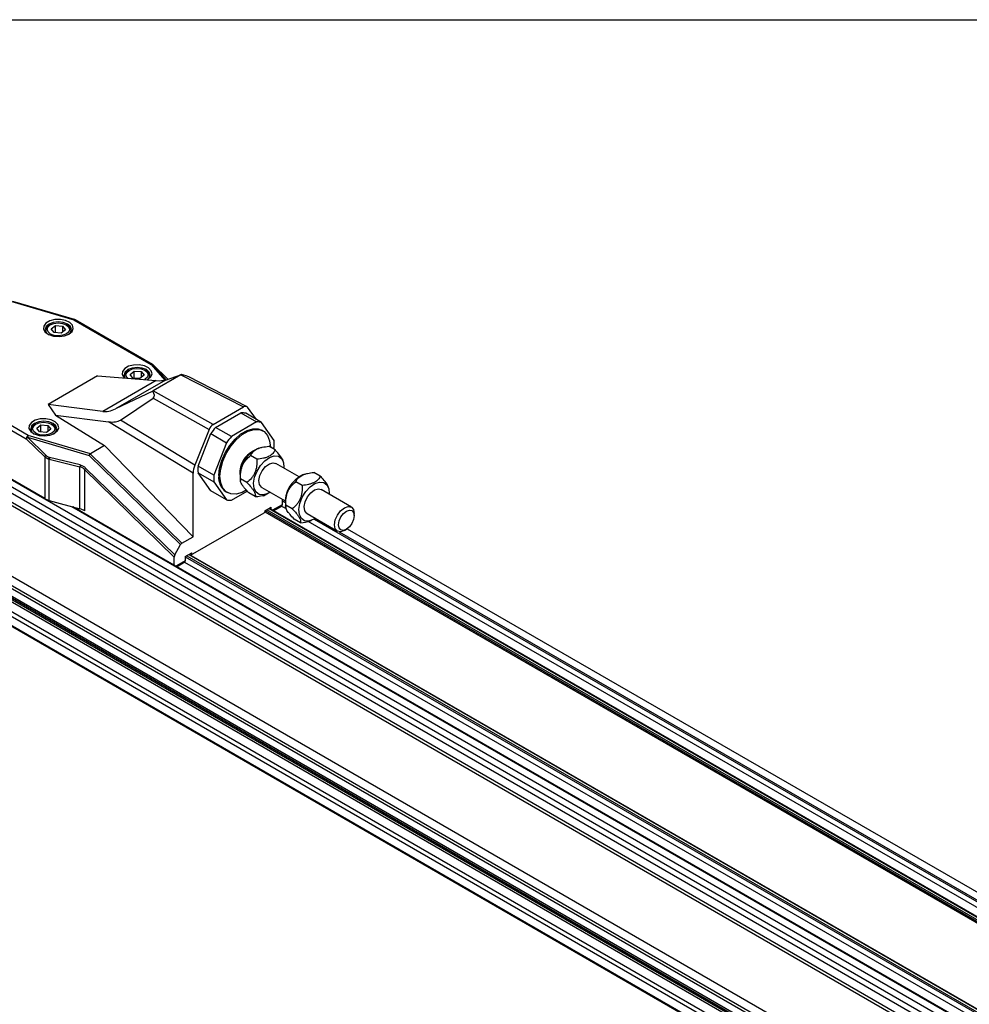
# Model space of a CAD drawing. Header units: millimetres. Extents: x 16 to 683, y 16 to 524.
# Tile 7 of 11: x 415 to 510, y 426 to 524. Entities that reach past the tile are written whole.
import ezdxf

# ---------------------------------------------------------------- set-up
doc = ezdxf.new("R2010")
doc.units = ezdxf.units.MM
doc.header["$LTSCALE"] = 2.5
doc.layers.add('TEXT', color=140, linetype='Continuous', lineweight=25)

msp = doc.modelspace()

# ---------------------------------------------------------------- linework, layer by layer
for p, q in [((414.187, 495.746), (420.381, 493.928)), ((420.459, 493.968), (414.3, 495.776)), ((418.054, 493.434), (417.936, 493.366)), ((418.138, 493.025), (418.554, 493.353)), ((418.554, 493.353), (419.256, 493.31)), ((418.554, 492.644), (418.554, 493.353)), ((419.256, 493.31), (419.541, 492.937)), ((419.256, 493.31), (419.256, 492.712)), ((419.743, 493.366), (419.626, 493.434)), ((420.381, 493.928), (428.1, 489.472)), ((428.239, 489.486), (420.52, 493.942)), ((389.073, 492.478), (652.274, 340.536)), ((417.562, 492.845), (417.562, 492.809)), ((418.424, 492.652), (418.138, 493.025)), ((419.125, 492.608), (418.424, 492.652)), ((419.541, 492.937), (419.125, 492.608)), ((420.118, 492.809), (420.118, 492.845)), ((388.846, 491.894), (652.047, 339.951)), ((388.846, 491.281), (652.047, 339.339)), ((388.984, 491.202), (652.106, 339.305)), ((388.984, 490.295), (652.106, 338.397)), ((388.846, 490.056), (652.047, 338.114)), ((428.1, 489.472), (429.475, 487.912)), ((429.603, 487.954), (428.284, 489.451)), ((429.764, 488.008), (428.284, 489.451)), ((429.766, 488.009), (428.294, 489.444)), ((422.749, 488.334), (417.814, 485.485)), ((422.749, 488.334), (428.608, 487.876)), ((425.419, 488.309), (425.419, 488.273)), ((425.911, 488.899), (425.793, 488.831)), ((425.995, 488.489), (426.411, 488.818)), ((426.28, 488.116), (425.995, 488.489)), ((426.411, 488.818), (427.113, 488.774)), ((426.411, 488.108), (426.411, 488.818)), ((427.398, 488.402), (426.982, 488.073)), ((427.113, 488.774), (427.398, 488.402)), ((427.113, 488.774), (427.113, 488.176)), ((427.6, 488.831), (427.482, 488.899)), ((427.974, 488.273), (427.974, 488.309)), ((431.076, 488.448), (428.294, 486.841)), ((429.525, 487.927), (431.111, 488.468)), ((431.076, 488.448), (437.302, 485.239)), ((437.626, 485.277), (431.861, 488.248)), ((428.608, 487.876), (423.277, 484.798)), ((429.525, 487.927), (424.546, 485.052)), ((426.982, 488.073), (426.28, 488.116)), ((407.928, 486.512), (415.647, 482.056)), ((415.844, 482.396), (408.124, 486.853)), ((428.256, 486.82), (424.546, 485.052)), ((434.278, 483.494), (428.294, 486.841)), ((417.814, 485.485), (418.559, 484.428)), ((423.277, 484.798), (417.814, 485.485)), ((425.043, 483.938), (428.298, 486.116)), ((428.298, 486.116), (433.874, 482.997)), ((418.559, 484.428), (423.457, 481.396)), ((418.559, 484.428), (423.851, 483.763)), ((434.278, 483.494), (437.302, 485.239)), ((434.53, 483.194), (437.05, 484.649)), ((437.05, 484.649), (438.621, 483.742)), ((439.113, 483.698), (437.541, 484.605)), ((438.615, 483.986), (437.706, 485.209)), ((416.6, 483.524), (416.483, 483.456)), ((416.685, 483.114), (417.101, 483.443)), ((417.101, 483.443), (417.803, 483.4)), ((417.101, 482.734), (417.101, 483.443)), ((417.803, 483.4), (418.088, 483.027)), ((417.803, 483.4), (417.803, 482.801)), ((418.29, 483.456), (418.172, 483.524)), ((432.283, 478.641), (423.851, 483.763)), ((432.451, 479.438), (425.043, 483.938)), ((438.621, 483.742), (436.101, 482.287)), ((440.373, 481.905), (439.113, 483.698)), ((388.846, 482.98), (652.047, 331.037)), ((388.984, 482.9), (652.106, 331.003)), ((417.478, 476.1), (406.099, 482.669)), ((422.039, 480.577), (415.844, 482.396)), ((416.108, 482.935), (416.108, 482.899)), ((416.97, 482.742), (416.685, 483.114)), ((417.672, 482.698), (416.97, 482.742)), ((418.088, 483.027), (417.672, 482.698)), ((418.664, 482.899), (418.664, 482.935)), ((433.874, 482.997), (432.451, 479.438)), ((432.778, 479.335), (434.039, 482.583)), ((434.039, 482.583), (435.61, 481.676)), ((436.101, 482.287), (434.53, 483.194)), ((439.257, 482.85), (439.139, 482.918)), ((388.846, 481.755), (652.047, 329.812)), ((388.984, 481.993), (652.106, 330.096)), ((415.647, 482.056), (417.478, 480.272)), ((417.58, 480.43), (415.75, 482.215)), ((415.75, 482.215), (421.901, 480.409)), ((423.457, 481.396), (422.039, 480.577)), ((432.283, 472.294), (423.457, 481.396)), ((435.61, 481.676), (434.35, 478.428)), ((421.901, 480.409), (431.035, 471.503)), ((422.029, 480.57), (431.174, 471.653)), ((438.645, 480.021), (438.013, 480.385)), ((438.827, 481.115), (438.724, 481.077)), ((440.456, 480.952), (439.825, 481.317)), ((440.294, 481.046), (440.373, 481.25)), ((417.478, 480.272), (417.478, 476.1)), ((417.966, 480.211), (417.933, 480.221)), ((417.941, 480.021), (420.999, 479.265)), ((417.941, 475.912), (417.941, 480.021)), ((421.025, 479.455), (417.966, 480.211)), ((442.859, 478.269), (440.531, 479.613)), ((441.326, 479.575), (441.29, 479.79)), ((420.999, 475.072), (420.999, 479.265)), ((430.405, 470.27), (421.463, 478.99)), ((421.463, 478.99), (421.463, 474.884)), ((430.462, 470.473), (421.565, 479.149)), ((432.283, 472.294), (432.283, 478.641)), ((434.35, 478.428), (432.778, 479.335)), ((432.778, 478.68), (434.35, 477.773)), ((434.039, 476.887), (432.778, 478.68)), ((443.345, 478.507), (443.242, 478.469)), ((444.974, 478.344), (444.342, 478.709)), ((434.35, 477.773), (435.61, 475.98)), ((436.971, 478.04), (437.006, 477.832)), ((437.653, 477.694), (437.021, 478.058)), ((443.162, 477.413), (442.531, 477.777)), ((435.61, 475.98), (434.039, 476.887)), ((435.584, 476.76), (435.702, 476.692)), ((436.101, 475.936), (437.682, 476.848)), ((438.473, 476.298), (437.841, 476.662)), ((439.142, 477.208), (441.471, 475.863)), ((439.968, 476.73), (439.297, 476.343)), ((439.297, 476.459), (439.297, 476.343)), ((439.471, 476.5), (439.573, 476.538)), ((448.073, 475.259), (445.048, 477.005)), ((445.844, 476.967), (445.808, 477.182)), ((417.941, 475.912), (420.999, 475.072)), ((441.176, 475.486), (440.219, 474.934)), ((441.176, 476.033), (441.176, 475.486)), ((441.176, 475.885), (441.466, 475.718)), ((441.489, 475.432), (441.524, 475.224)), ((442.17, 475.086), (441.539, 475.45)), ((420.174, 475.299), (652.945, 340.923)), ((653.001, 340.929), (420.298, 475.265)), ((439.346, 474.647), (432.236, 470.542)), ((439.424, 474.883), (440.077, 475.259)), ((439.424, 474.883), (439.424, 474.783)), ((439.424, 474.793), (655.948, 349.796)), ((439.424, 474.787), (655.943, 349.793)), ((439.464, 474.906), (656.066, 349.864)), ((439.621, 474.997), (656.223, 349.955)), ((439.833, 475.119), (656.435, 350.077)), ((656.468, 350.096), (439.866, 475.138)), ((440.077, 475.016), (440.077, 475.259)), ((440.3, 474.887), (441.119, 475.359)), ((441.112, 475.355), (441.565, 475.094)), ((443.659, 474.6), (446.684, 472.853)), ((448.361, 474.396), (448.361, 474.623)), ((442.99, 473.69), (442.359, 474.054)), ((443.743, 473.837), (657.28, 350.565)), ((443.988, 473.892), (444.091, 473.93)), ((444.35, 474.053), (657.771, 350.848)), ((402.926, 472.878), (633.695, 339.658)), ((402.948, 472.678), (633.357, 339.665)), ((446.841, 472.797), (657.928, 350.939)), ((447.379, 472.922), (447.575, 473.036)), ((447.667, 473.095), (664.783, 347.757)), ((430.462, 470.473), (431.035, 471.503)), ((431.174, 471.653), (432.283, 472.294)), ((431.505, 470.311), (432.157, 470.688)), ((431.864, 470.519), (648.574, 345.415)), ((648.59, 345.443), (431.897, 470.537)), ((432.038, 470.619), (432.18, 470.537)), ((432.157, 470.588), (432.07, 470.638)), ((432.157, 470.588), (432.157, 470.688)), ((405.66, 469.713), (631.806, 339.161)), ((407.419, 469.717), (632.814, 339.599)), ((407.509, 469.892), (633.126, 339.646)), ((430.405, 469.43), (430.405, 470.27)), ((431.505, 469.903), (430.546, 469.349)), ((430.627, 469.302), (431.447, 469.776)), ((431.439, 469.771), (648.144, 344.67)), ((431.505, 470.311), (431.505, 469.903)), ((431.505, 470.3), (648.389, 345.095)), ((431.652, 470.396), (648.468, 345.231)), ((404.4, 468.985), (631.067, 338.133)), ((404.481, 469.032), (631.148, 338.18)), ((405.267, 469.486), (631.502, 338.883))]:
    msp.add_line(p, q)
at = {"flags": 128}
for points in [[(419.896, 492.507), (420.206, 492.769), (420.331, 493.077), (420.256, 493.391), (419.989, 493.668), (419.566, 493.87), (419.046, 493.971), (418.498, 493.956), (417.996, 493.828), (417.608, 493.604), (417.386, 493.314), (417.361, 492.998), (417.535, 492.698), (417.886, 492.454), (418.365, 492.3), (418.909, 492.256), (419.443, 492.328), (419.896, 492.507)], [(419.825, 492.469), (420.046, 492.675), (420.145, 492.964), (420.046, 493.252), (419.763, 493.497), (419.339, 493.66), (418.84, 493.717), (418.34, 493.66), (417.917, 493.497), (417.634, 493.252), (417.534, 492.964), (417.634, 492.675), (417.855, 492.469)], [(418.39, 493.568), (418.814, 493.622), (419.241, 493.579), (419.607, 493.445), (419.856, 493.24), (419.951, 492.996), (419.876, 492.749), (419.644, 492.538), (419.289, 492.394), (418.866, 492.34), (418.439, 492.383), (418.073, 492.517), (417.824, 492.722), (417.729, 492.966), (417.803, 493.212), (418.036, 493.424), (418.39, 493.568)], [(420.381, 493.928), (420.394, 493.942), (420.407, 493.953), (420.42, 493.961), (420.432, 493.967), (420.444, 493.969), (420.455, 493.969), (420.459, 493.968)], [(427.706, 487.946), (427.752, 487.972), (428.063, 488.233), (428.188, 488.542), (428.112, 488.855), (427.845, 489.132), (427.423, 489.334), (426.903, 489.435), (426.355, 489.421), (425.853, 489.293), (425.465, 489.069), (425.243, 488.779), (425.218, 488.462), (425.392, 488.162), (425.431, 488.124)], [(427.701, 487.947), (427.903, 488.14), (428.002, 488.428), (427.903, 488.717), (427.62, 488.961), (427.196, 489.124), (426.697, 489.182), (426.197, 489.124), (425.773, 488.961), (425.49, 488.717), (425.391, 488.428), (425.49, 488.14), (425.507, 488.118)], [(428.294, 489.444), (428.293, 489.445), (428.284, 489.451)], [(425.762, 488.098), (425.68, 488.186), (425.586, 488.43), (425.66, 488.677), (425.893, 488.888), (426.247, 489.032)], [(426.247, 489.032), (426.67, 489.087), (427.097, 489.044), (427.463, 488.909), (427.713, 488.705), (427.807, 488.46), (427.733, 488.214), (427.5, 488.003), (427.437, 487.967)], [(418.442, 482.597), (418.752, 482.859), (418.878, 483.167), (418.802, 483.481), (418.535, 483.757), (418.113, 483.96), (417.593, 484.06), (417.044, 484.046), (416.542, 483.918), (416.154, 483.694), (415.933, 483.404), (415.907, 483.088), (416.082, 482.787), (416.432, 482.544), (416.912, 482.389), (417.455, 482.346), (417.989, 482.418), (418.442, 482.597)], [(418.371, 482.559), (418.592, 482.765), (418.692, 483.053), (418.592, 483.342), (418.309, 483.586), (417.886, 483.75), (417.386, 483.807), (416.887, 483.75), (416.463, 483.586), (416.18, 483.342), (416.081, 483.053), (416.18, 482.765), (416.401, 482.559)], [(416.937, 483.657), (417.36, 483.712), (417.787, 483.669), (418.153, 483.535), (418.402, 483.33), (418.497, 483.086), (418.423, 482.839), (418.19, 482.628), (417.836, 482.484), (417.412, 482.429), (416.985, 482.472), (416.619, 482.606), (416.37, 482.811), (416.275, 483.055), (416.35, 483.302), (416.582, 483.513), (416.937, 483.657)], [(434.847, 478.388), (434.92, 479.125), (435.135, 479.903), (435.479, 480.678), (435.933, 481.404), (436.47, 482.039), (437.058, 482.546), (437.664, 482.896), (438.253, 483.068), (438.79, 483.053), (439.139, 482.918)], [(434.965, 478.32), (435.038, 479.057), (435.253, 479.835), (435.597, 480.61), (436.051, 481.336), (436.588, 481.971), (437.176, 482.478), (437.782, 482.828), (438.371, 483), (438.907, 482.985), (439.361, 482.783), (439.705, 482.405), (439.92, 481.875), (439.993, 481.222), (439.993, 481.219)], [(438.325, 477.634), (438.425, 478.226), (438.663, 478.836), (439.015, 479.404), (439.448, 479.875), (439.919, 480.203), (440.382, 480.355), (440.791, 480.317), (441.107, 480.092), (441.299, 479.703), (441.347, 479.187), (441.345, 479.143)], [(439.142, 477.208), (439.105, 477.231), (438.91, 477.5), (438.856, 477.906), (438.951, 478.39), (439.181, 478.877), (439.511, 479.292), (439.89, 479.574), (440.261, 479.678), (440.531, 479.613)], [(437.576, 476.926), (437.176, 476.714), (436.588, 476.542), (436.051, 476.557), (435.597, 476.759), (435.253, 477.137), (435.038, 477.667), (434.965, 478.32)], [(439.983, 476.756), (439.753, 476.618), (439.291, 476.466), (438.881, 476.504), (438.565, 476.729), (438.374, 477.118), (438.325, 477.634)], [(442.843, 475.026), (442.943, 475.618), (443.18, 476.228), (443.533, 476.796), (443.966, 477.267), (444.437, 477.595), (444.9, 477.747), (445.309, 477.709), (445.625, 477.484), (445.816, 477.095), (445.865, 476.579), (445.862, 476.535)], [(443.659, 474.6), (443.622, 474.623), (443.427, 474.892), (443.373, 475.298), (443.468, 475.782), (443.698, 476.269), (444.028, 476.684), (444.408, 476.966), (444.779, 477.07), (445.048, 477.005)], [(444.5, 474.148), (444.271, 474.01), (443.808, 473.858), (443.399, 473.896), (443.083, 474.121), (442.891, 474.51), (442.843, 475.026)], [(446.397, 473.489), (446.471, 473.966), (446.684, 474.457), (447.003, 474.887), (447.379, 475.19), (447.755, 475.321), (448.073, 475.259), (448.286, 475.014), (448.361, 474.623), (448.361, 474.623)], [(446.789, 473.489), (446.849, 473.871), (447.02, 474.264), (447.274, 474.607), (447.575, 474.85), (447.876, 474.955), (448.131, 474.905), (448.301, 474.709), (448.361, 474.396), (448.301, 474.015), (448.131, 473.622), (447.876, 473.278), (447.575, 473.036), (447.274, 472.931), (447.02, 472.981), (446.849, 473.177), (446.789, 473.489)], [(447.379, 472.922), (447.379, 472.922), (447.003, 472.791), (446.684, 472.853), (446.471, 473.098), (446.397, 473.489)]]:
    msp.add_lwpolyline(points, dxfattribs=at)
for centre, radius, start, end in [((418.196, 492.79), 0.632, 114.27381, 178.76333), ((419.529, 492.82), 0.587, 358.43004, 68.53283), ((420.462, 493.815), 0.14, 65.69288, 125.61758), ((420.381, 493.701), 0.278, 60.00269, 73.63968), ((428.182, 489.358), 0.14, 65.69288, 125.61758), ((428.171, 489.273), 0.211, 57.42712, 109.48963), ((428.1, 489.245), 0.278, 45.72269, 60.00269), ((426.053, 488.254), 0.632, 114.27381, 178.76333), ((427.385, 488.284), 0.587, 358.43004, 68.53283), ((437.144, 482.925), 1.727, 76.68177, 93.0992), ((416.742, 482.88), 0.632, 114.27381, 178.76333), ((418.075, 482.91), 0.587, 358.43004, 68.53283), ((438.715, 482.017), 1.727, 76.68177, 93.0992), ((416.074, 482.037), 0.427, 122.60548, 177.39452), ((416.256, 482.069), 0.527, 141.52258, 163.88334), ((439.658, 478.569), 6.906, 137.95135, 144.4595), ((416.131, 481.856), 0.523, 136.66806, 157.49354), ((441.23, 477.661), 6.906, 137.95135, 144.4595), ((436.357, 481.578), 4.029, 355.33759, 4.66241), ((417.961, 480.071), 0.523, 136.66806, 157.49354), ((439.408, 478.658), 2.458, 116.27098, 183.7344), ((439.987, 478.323), 3.029, 114.63785, 185.36753), ((418.542, 480.019), 0.642, 161.71451, 178.8274), ((418.595, 480.03), 0.654, 163.9077, 180.77215), ((436.794, 479.008), 4.029, 175.33759, 184.66241), ((438.366, 478.101), 4.029, 175.33759, 184.66241), ((436.559, 478.182), 1.725, 173.14287, 235.54495), ((444.505, 475.715), 3.029, 114.63785, 185.36753), ((418.447, 477.819), 1.973, 240.55474, 255.1159), ((436.008, 477.661), 1.727, 256.68177, 273.0992), ((441.04, 475.471), 0.137, 305.01333, 6.29885), ((420.493, 473.166), 1.973, 60.55474, 75.1159), ((439.254, 474.791), 0.171, 302.60548, 357.39452), ((432.205, 470.58), 0.0485, 170.78596, 309.20329), ((431.373, 469.886), 0.133, 304.05635, 7.25583)]:
    msp.add_arc(centre, radius, start, end)
for centre, major_axis, ratio, start_param, end_param in [((429.754, 488.584), (2.155, -0.379), 0.070379, 0.222361, 0.901667), ((423.073, 490.604), (6.676, -2.499), 0.169783, 5.750059, 6.079049), ((427.023, 487.008), (1.371, -0.791), 0.421027, 6.078639, 7.03001), ((437.302, 484.694), (0.333, 0.578), 0.576983, 6.038442, 7.067744), ((425.816, 492.187), (2.922, 7.29), 0.437934, 3.255825, 3.584815), ((422.016, 486.275), (3.243, -2.121), 0.429043, 5.562303, 6.10277), ((434.278, 482.949), (0.333, 0.578), 0.57778, 0.785247, 1.814549), ((421.995, 480.363), (0.144, 0.246), 0.364047, 0.813945, 1.599343), ((422.795, 480.129), (0.777, -0.428), 0.232278, 3.001973, 3.055114), ((433.462, 479.321), (0.834, 1.443), 0.577576, 1.81604, 2.356507), ((431.174, 471.413), (0.131, 0.254), 0.575569, 0.729447, 1.514845), ((430.601, 470.384), (0.131, 0.254), 0.575569, 1.514845, 2.300244)]:
    msp.add_ellipse(centre, major_axis=major_axis, ratio=ratio, start_param=start_param, end_param=end_param)
for points, knots in [([(431.111, 488.468), (431.106, 488.465), (431.095, 488.458), (431.082, 488.451), (431.076, 488.448)], [0, 0, 0, 0, 0.500406, 1, 1, 1, 1]), ([(428.294, 486.841), (428.288, 486.838), (428.275, 486.831), (428.262, 486.823), (428.256, 486.82)], [0, 0, 0, 0, 0.499594, 1, 1, 1, 1]), ([(437.021, 478.058), (437.012, 478.284), (437.016, 478.509), (437.058, 478.845), (437.079, 478.957), (437.136, 479.18), (437.172, 479.288), (437.26, 479.495), (437.311, 479.594), (437.429, 479.783), (437.493, 479.87), (437.698, 480.115), (437.852, 480.257), (438.013, 480.385)], [0, 0, 0, 0, 0.25, 0.25, 0.375, 0.375, 0.5, 0.5, 0.625, 0.625, 0.75, 0.75, 1, 1, 1, 1]), ([(438.013, 480.385), (438.066, 480.505), (438.134, 480.621), (438.279, 480.783), (438.334, 480.836), (438.464, 480.935), (438.536, 480.981), (438.697, 481.064), (438.785, 481.101), (438.975, 481.166), (439.074, 481.194), (439.382, 481.264), (439.601, 481.295), (439.825, 481.317)], [0, 0, 0, 0, 0.25, 0.25, 0.375, 0.375, 0.5, 0.5, 0.625, 0.625, 0.75, 0.75, 1, 1, 1, 1]), ([(440.456, 480.952), (440.404, 480.832), (440.336, 480.717), (440.191, 480.554), (440.136, 480.502), (440.006, 480.402), (439.933, 480.356), (439.773, 480.273), (439.685, 480.236), (439.495, 480.171), (439.396, 480.144), (439.088, 480.074), (438.868, 480.043), (438.645, 480.021)], [0, 0, 0, 0, 0.25, 0.25, 0.375, 0.375, 0.5, 0.5, 0.625, 0.625, 0.75, 0.75, 1, 1, 1, 1]), ([(441.259, 479.786), (441.262, 479.825), (441.27, 479.932), (441.04, 480.294), (440.727, 480.664), (440.507, 480.899), (440.456, 480.952)], [0, 0, 0, 0, 0.182301, 0.496159, 0.885359, 1, 1, 1, 1]), ([(417.9, 480.032), (417.878, 480.039), (417.834, 480.053), (417.77, 480.079), (417.708, 480.109), (417.647, 480.144), (417.588, 480.182), (417.531, 480.224), (417.496, 480.256), (417.478, 480.272)], [0, 0, 0, 0, 0.1399525, 0.2804829, 0.4218299, 0.5642286, 0.7079086, 0.8530935, 1, 1, 1, 1]), ([(421.025, 479.455), (421.125, 479.43), (421.221, 479.392), (421.311, 479.341), (421.402, 479.289), (421.487, 479.225), (421.565, 479.149)], [3.1147023, 3.1147023, 3.1147023, 3.1147023, 3.2855805, 3.2855805, 3.2855805, 3.4564587, 3.4564587, 3.4564587, 3.4564587]), ([(438.645, 480.021), (438.654, 479.795), (438.65, 479.57), (438.608, 479.234), (438.587, 479.122), (438.53, 478.899), (438.494, 478.791), (438.406, 478.584), (438.355, 478.485), (438.237, 478.297), (438.173, 478.209), (437.968, 477.964), (437.814, 477.822), (437.653, 477.694)], [0, 0, 0, 0, 0.25, 0.25, 0.375, 0.375, 0.5, 0.5, 0.625, 0.625, 0.75, 0.75, 1, 1, 1, 1]), ([(421.463, 478.99), (421.395, 479.06), (421.322, 479.118), (421.245, 479.164), (421.167, 479.21), (421.085, 479.244), (420.999, 479.265)], [3.1147023, 3.1147023, 3.1147023, 3.1147023, 3.2855805, 3.2855805, 3.2855805, 3.4564587, 3.4564587, 3.4564587, 3.4564587]), ([(442.531, 477.777), (442.583, 477.897), (442.652, 478.013), (442.796, 478.175), (442.852, 478.228), (442.981, 478.327), (443.054, 478.373), (443.214, 478.456), (443.302, 478.493), (443.492, 478.558), (443.592, 478.586), (443.9, 478.656), (444.119, 478.687), (444.342, 478.709)], [0, 0, 0, 0, 0.25, 0.25, 0.375, 0.375, 0.5, 0.5, 0.625, 0.625, 0.75, 0.75, 1, 1, 1, 1]), ([(437.841, 476.662), (437.694, 476.817), (437.556, 476.97), (437.373, 477.19), (437.316, 477.262), (437.213, 477.403), (437.169, 477.469), (437.096, 477.593), (437.067, 477.651), (437.024, 477.757), (437.011, 477.805), (436.989, 477.933), (436.998, 478.001), (437.021, 478.058)], [0, 0, 0, 0, 0.25, 0.25, 0.375, 0.375, 0.5, 0.5, 0.625, 0.625, 0.75, 0.75, 1, 1, 1, 1]), ([(437.653, 477.694), (437.8, 477.539), (437.938, 477.387), (438.121, 477.166), (438.178, 477.094), (438.28, 476.954), (438.325, 476.887), (438.398, 476.763), (438.427, 476.705), (438.47, 476.599), (438.483, 476.552), (438.505, 476.423), (438.495, 476.355), (438.473, 476.298)], [0, 0, 0, 0, 0.25, 0.25, 0.375, 0.375, 0.5, 0.5, 0.625, 0.625, 0.75, 0.75, 1, 1, 1, 1]), ([(441.539, 475.45), (441.529, 475.676), (441.533, 475.901), (441.576, 476.237), (441.596, 476.349), (441.653, 476.572), (441.69, 476.68), (441.777, 476.887), (441.829, 476.986), (441.946, 477.175), (442.011, 477.262), (442.216, 477.507), (442.37, 477.649), (442.531, 477.777)], [0, 0, 0, 0, 0.25, 0.25, 0.375, 0.375, 0.5, 0.5, 0.625, 0.625, 0.75, 0.75, 1, 1, 1, 1]), ([(443.162, 477.413), (443.172, 477.187), (443.168, 476.962), (443.125, 476.626), (443.105, 476.514), (443.048, 476.291), (443.012, 476.183), (442.924, 475.976), (442.872, 475.877), (442.755, 475.689), (442.691, 475.601), (442.485, 475.356), (442.331, 475.214), (442.17, 475.086)], [0, 0, 0, 0, 0.25, 0.25, 0.375, 0.375, 0.5, 0.5, 0.625, 0.625, 0.75, 0.75, 1, 1, 1, 1]), ([(444.974, 478.344), (444.921, 478.224), (444.853, 478.109), (444.709, 477.946), (444.653, 477.894), (444.524, 477.794), (444.451, 477.748), (444.291, 477.665), (444.203, 477.628), (444.013, 477.563), (443.913, 477.536), (443.605, 477.466), (443.386, 477.435), (443.162, 477.413)], [0, 0, 0, 0, 0.25, 0.25, 0.375, 0.375, 0.5, 0.5, 0.625, 0.625, 0.75, 0.75, 1, 1, 1, 1]), ([(445.777, 477.178), (445.779, 477.217), (445.787, 477.324), (445.557, 477.686), (445.245, 478.056), (445.024, 478.291), (444.974, 478.344)], [0, 0, 0, 0, 0.1823007, 0.496159, 0.8853591, 1, 1, 1, 1]), ([(438.473, 476.298), (438.827, 476.33), (439.2, 476.364), (439.455, 476.498), (439.468, 476.505)], [0, 0, 0, 0, 0.949807, 1, 1, 1, 1]), ([(442.359, 474.054), (442.212, 474.209), (442.073, 474.362), (441.891, 474.582), (441.834, 474.654), (441.731, 474.795), (441.687, 474.861), (441.614, 474.985), (441.585, 475.043), (441.542, 475.149), (441.529, 475.197), (441.507, 475.325), (441.516, 475.393), (441.539, 475.45)], [0, 0, 0, 0, 0.25, 0.25, 0.375, 0.375, 0.5, 0.5, 0.625, 0.625, 0.75, 0.75, 1, 1, 1, 1]), ([(442.17, 475.086), (442.318, 474.931), (442.456, 474.779), (442.639, 474.558), (442.695, 474.486), (442.798, 474.346), (442.842, 474.279), (442.915, 474.155), (442.944, 474.097), (442.987, 473.991), (443.001, 473.944), (443.023, 473.815), (443.013, 473.747), (442.99, 473.69)], [0, 0, 0, 0, 0.25, 0.25, 0.375, 0.375, 0.5, 0.5, 0.625, 0.625, 0.75, 0.75, 1, 1, 1, 1]), ([(442.99, 473.69), (443.345, 473.722), (443.718, 473.756), (443.973, 473.89), (443.986, 473.897)], [0, 0, 0, 0, 0.949807, 1, 1, 1, 1])]:
    msp.add_open_spline(points, degree=3, knots=knots)
for points in [[(417.58, 480.43), (417.683, 480.33), (417.803, 480.259), (417.933, 480.221)], [(417.941, 480.021), (417.927, 480.025), (417.914, 480.029), (417.9, 480.032)], [(421.025, 479.455), (421.007, 479.39), (420.998, 479.321), (420.999, 479.265)], [(421.463, 478.99), (421.479, 479.036), (421.517, 479.095), (421.565, 479.149)]]:
    msp.add_open_spline(points, degree=3)
at = {"layer": 'TEXT'}
msp.add_line((15.875, 523.875), (682.625, 523.875), dxfattribs=at)

doc.saveas('drawing.dxf')
